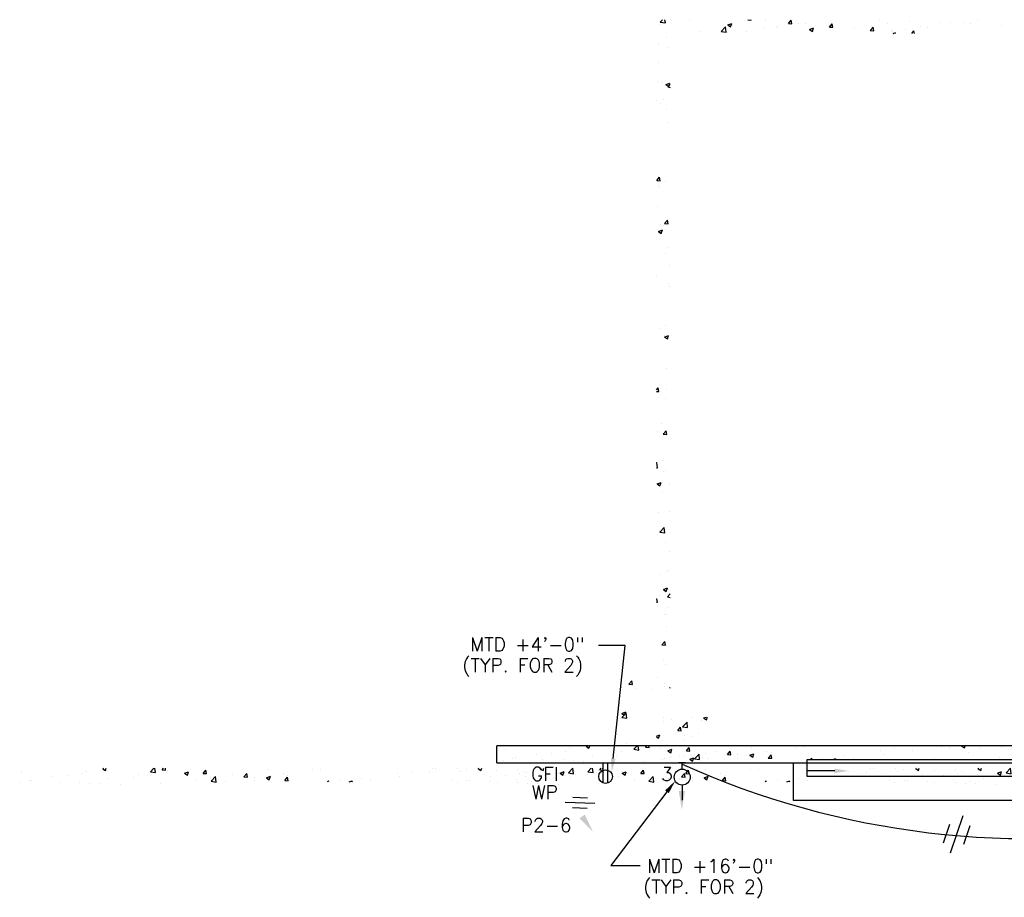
# Model space of a CAD drawing. Extents: x -210 to 4628, y -2287 to 14168.
# Tile 1 of 33: x -210 to 654, y 1264 to 2034. Entities that reach past the tile are written whole.
import ezdxf
from ezdxf.enums import TextEntityAlignment as Align

# ---------------------------------------------------------------- set-up
doc = ezdxf.new("R2010")
doc.units = 0
doc.linetypes.add('DASHED', pattern=[0])
doc.linetypes.add('HIDDEN', pattern=[0])
doc.layers.get('0').update_dxf_attribs({"linetype": 'CONTINUOUS'})
for name, color, linetype in [('E1', 4, 'CONTINUOUS'), ('E2', 2, 'CONTINUOUS'), ('EPCKT', 7, 'CONTINUOUS'), ('S1', 4, 'CONTINUOUS'), ('S6', 1, 'CONTINUOUS')]:
    doc.layers.add(name, color=color, linetype=linetype)
doc.styles.get("Standard").update_dxf_attribs({"font": 'SIMPLEX.SHX'})

# ---------------------------------------------------------------- blocks, each defined once
blk = doc.blocks.new('*X')
at = {"color": 0}
for p, q in [((781.87, 1847.12), (783.85, 1849.19)), ((786.31, 1846.43), (785.99, 1849.19)), ((790.57, 1849), (790.57, 1849)), ((858.59, 1849.02), (858.73, 1849.19)), ((858.59, 1849.02), (861.58, 1848.76)), ((861.58, 1848.76), (861.5, 1849.19)), ((974.13, 1849.02), (974.13, 1849.02)), ((781.16, 1845.13), (781.16, 1845.13)), ((781.87, 1847.12), (786.31, 1846.43)), ((807.13, 1848.87), (807.13, 1848.87)), ((835.23, 1838.85), (839.12, 1842.91)), ((839.68, 1838.16), (839.12, 1842.9)), ((841.02, 1844.62), (844.52, 1845.96)), ((841.02, 1844.62), (843.51, 1842.94)), ((843.51, 1842.94), (844.53, 1845.96)), ((845.43, 1843.67), (845.43, 1843.67)), ((872.03, 1841.74), (872.03, 1841.74)), ((874.59, 1848.67), (874.59, 1848.67)), ((883.42, 1842.7), (883.42, 1842.7)), ((884.55, 1843.39), (884.55, 1843.39)), ((894.45, 1845.88), (896.86, 1848.76)), ((894.45, 1845.88), (897.44, 1845.62)), ((897.44, 1845.62), (896.86, 1848.76)), ((903.48, 1845.88), (903.48, 1845.88)), ((909.09, 1846.22), (909.09, 1846.22)), ((912.88, 1840.62), (916.38, 1841.96)), ((912.88, 1840.62), (915.37, 1838.94)), ((915.37, 1838.94), (916.38, 1841.96)), ((930.31, 1842.75), (932.73, 1845.62)), ((930.31, 1842.75), (933.3, 1842.48)), ((933.3, 1842.48), (932.73, 1845.62)), ((952, 1841.19), (952, 1841.19)), ((966.18, 1839.61), (968.59, 1842.48)), ((969.17, 1839.35), (968.59, 1842.48)), ((981.16, 1846.19), (981.16, 1846.19)), ((997.46, 1840.26), (997.46, 1840.26)), ((1000.82, 1847.89), (1000.82, 1847.89)), ((1010.64, 1843.25), (1010.64, 1843.25)), ((1016.39, 1842.76), (1016.39, 1842.76)), ((1027.52, 1846.76), (1027.52, 1846.76)), ((1036.61, 1847), (1036.61, 1847)), ((1047.97, 1846.91), (1047.97, 1846.91)), ((1054.21, 1845.64), (1054.21, 1845.64)), ((1060.49, 1848.56), (1060.49, 1848.56)), ((1080.9, 1844.51), (1080.9, 1844.51)), ((787.11, 1833.66), (787.11, 1833.66)), ((816.27, 1838.66), (816.27, 1838.66)), ((835.23, 1838.85), (839.67, 1838.16)), ((840.45, 1837.58), (840.45, 1837.58)), ((857.45, 1838.95), (857.45, 1838.95)), ((966.18, 1839.61), (969.17, 1839.35)), ((984.94, 1838.61), (984.94, 1838.61)), ((985.38, 1840.05), (985.38, 1840.05)), ((986.24, 1837.19), (988.24, 1837.95)), ((987.98, 1837.19), (988.24, 1837.95)), ((1002.64, 1837.19), (1004.45, 1839.34)), ((1004.85, 1837.19), (1004.45, 1839.34)), ((780.56, 1828.48), (780.56, 1828.48)), ((788.1, 1824.65), (788.1, 1824.65)), ((779.95, 1811.84), (779.95, 1811.84)), ((779.34, 1795.19), (779.34, 1795.19)), ((782.69, 1794), (782.69, 1794)), ((786.85, 1792.24), (790.35, 1793.58)), ((786.85, 1792.24), (789.33, 1790.56)), ((788.49, 1790.14), (790.69, 1792.43)), ((788.49, 1790.14), (790.69, 1789.8)), ((789.34, 1790.56), (790.35, 1793.58)), ((778.73, 1778.55), (778.73, 1778.55)), ((782.06, 1775.93), (782.06, 1775.93)), ((784.57, 1779.27), (784.57, 1779.27)), ((786.97, 1770.34), (786.97, 1770.34)), ((787.84, 1758.7), (787.84, 1758.7)), ((778.75, 1708), (781.16, 1710.87)), ((781.74, 1707.73), (781.16, 1710.87)), ((778.75, 1708), (781.74, 1707.73)), ((779.96, 1703.7), (779.96, 1703.7)), ((786.82, 1707.03), (786.82, 1707.03)), ((781.62, 1701.76), (781.62, 1701.76)), ((779.32, 1685.62), (779.32, 1685.62)), ((782.43, 1669.5), (782.43, 1669.5)), ((785.1, 1668.39), (785.1, 1668.39)), ((785.69, 1670.39), (788.1, 1673.26)), ((785.69, 1670.39), (788.68, 1670.12)), ((788.68, 1670.12), (788.1, 1673.26)), ((780.19, 1663.33), (783.7, 1664.68)), ((780.19, 1663.33), (782.68, 1661.65)), ((782.68, 1661.65), (783.7, 1664.68)), ((786.67, 1643.71), (786.67, 1643.71)), ((788.63, 1649.67), (788.63, 1649.67)), ((790.37, 1633.11), (790.37, 1633.11)), ((778.89, 1624.12), (778.89, 1624.12)), ((789.44, 1617.4), (789.44, 1617.4)), ((789.74, 1615.04), (789.74, 1615.04)), ((782.37, 1578.09), (782.37, 1578.09)), ((786.52, 1580.4), (786.52, 1580.4)), ((785.71, 1570.69), (789.21, 1572.03)), ((785.71, 1570.69), (788.2, 1569.01)), ((785.9, 1572.03), (785.9, 1572.03)), ((788.2, 1569.01), (789.21, 1572.03)), ((787.64, 1542.81), (787.64, 1542.81)), ((778.69, 1524.42), (779.99, 1525.96)), ((778.69, 1522.99), (780.56, 1522.82)), ((780.56, 1522.82), (779.99, 1525.96)), ((787, 1524.73), (787, 1524.73)), ((786.38, 1517.08), (786.38, 1517.08)), ((779.63, 1487.79), (779.63, 1487.79)), ((782.96, 1494.52), (782.96, 1494.52)), ((784.51, 1485.48), (786.92, 1488.35)), ((787.5, 1485.21), (786.92, 1488.35)), ((784.51, 1485.48), (787.5, 1485.21)), ((778.69, 1460.47), (778.8, 1460.58)), ((779.35, 1455.84), (778.8, 1460.58)), ((783.77, 1462.25), (783.77, 1462.25)), ((778.69, 1455.94), (779.35, 1455.84)), ((784.9, 1452.5), (784.9, 1452.5)), ((786.23, 1453.77), (786.23, 1453.77)), ((779.06, 1441.78), (782.56, 1443.13)), ((781.54, 1440.1), (782.56, 1443.13)), ((779.06, 1441.78), (781.54, 1440.1)), ((784.26, 1434.43), (784.26, 1434.43)), ((789.97, 1442.43), (789.97, 1442.43)), ((790.05, 1417.2), (790.05, 1417.2)), ((780.23, 1416.88), (780.23, 1416.88)), ((781.54, 1399.54), (785.43, 1403.6)), ((785.98, 1398.85), (785.43, 1403.6)), ((781.54, 1399.54), (785.98, 1398.85)), ((786.08, 1390.45), (786.08, 1390.45)), ((790.11, 1382.82), (790.11, 1382.82)), ((789.5, 1366.18), (789.5, 1366.18)), ((782.16, 1362.2), (782.16, 1362.2)), ((787.24, 1364.78), (787.24, 1364.78)), ((784.57, 1349.14), (788.07, 1350.48)), ((784.57, 1349.14), (787.06, 1347.46)), ((787.06, 1347.46), (788.07, 1350.48)), ((788.89, 1349.53), (788.89, 1349.53)), ((778.69, 1340.91), (778.81, 1341.05)), ((779.39, 1337.91), (778.81, 1341.05)), ((781.53, 1344.12), (781.53, 1344.12)), ((788.16, 1342.56), (790.69, 1345.2)), ((788.16, 1342.56), (790.69, 1342.17)), ((778.69, 1337.97), (779.39, 1337.91)), ((788.28, 1332.89), (788.28, 1332.89)), ((785.93, 1327.14), (785.93, 1327.14)), ((787.31, 1326.9), (787.31, 1326.9)), ((787.68, 1316.24), (787.68, 1316.24)), ((783.34, 1300.56), (785.75, 1303.44)), ((783.34, 1300.56), (786.33, 1300.3)), ((786.33, 1300.3), (785.75, 1303.44)), ((787.07, 1299.6), (787.07, 1299.6)), ((784.3, 1287.27), (784.3, 1287.27)), ((786.46, 1282.96), (786.46, 1282.96)), ((779.43, 1271.89), (779.43, 1271.89)), ((747.85, 1267.73), (747.85, 1267.73)), ((747.87, 1262.85), (747.87, 1262.85)), ((754.41, 1266.09), (756.82, 1268.97)), ((754.41, 1266.09), (757.4, 1265.83)), ((757.4, 1265.83), (756.82, 1268.96)), ((759.88, 1262.56), (759.88, 1262.56)), ((774.56, 1261.73), (774.56, 1261.73)), ((785.79, 1263.83), (785.79, 1263.83)), ((785.85, 1266.31), (785.85, 1266.31)), ((790.27, 1262.96), (790.69, 1263.46)), ((790.27, 1262.96), (790.69, 1262.92)), ((746.56, 1236.32), (746.56, 1236.32)), ((748.06, 1236.87), (751.95, 1240.93)), ((748.06, 1236.87), (752.51, 1236.18)), ((748.07, 1240.36), (751.57, 1241.71)), ((748.07, 1240.36), (750.56, 1238.69)), ((750.56, 1238.69), (751.57, 1241.71)), ((752.51, 1236.18), (751.96, 1240.93)), ((784.57, 1236.59), (784.57, 1236.59)), ((810.31, 1236.54), (810.31, 1236.54)), ((819.93, 1236.36), (822.08, 1237.19)), ((819.93, 1236.36), (822.42, 1234.68)), ((822.42, 1234.68), (823.26, 1237.19)), ((784.64, 1233.02), (784.64, 1233.02)), ((791.3, 1235.18), (791.3, 1235.18)), ((797.21, 1225.35), (799.62, 1228.22)), ((800.2, 1225.08), (799.62, 1228.22)), ((801.42, 1228.6), (805.32, 1232.66)), ((801.42, 1228.6), (805.87, 1227.91)), ((805.87, 1227.91), (805.32, 1232.66)), ((818, 1234.05), (818, 1234.05)), ((778.69, 1220.53), (781.42, 1221.58)), ((778.69, 1219.71), (780.41, 1218.56)), ((780.41, 1218.55), (781.42, 1221.58)), ((797.21, 1225.35), (800.2, 1225.08)), ((803, 1221.03), (803, 1221.03)), ((809.7, 1219.9), (809.7, 1219.9)), ((815.52, 1222.68), (815.52, 1222.68)), ((752.48, 1214.38), (752.48, 1214.38)), ((781.57, 1209.63), (781.57, 1209.63)), ((784.03, 1216.38), (784.03, 1216.38)), ((802.82, 1216.49), (802.82, 1216.49)), ((789.85, 1201.31), (789.85, 1201.31)), ((792.11, 1202.92), (792.11, 1202.92)), ((802.36, 1202.96), (802.36, 1202.96)), ((807.76, 1200.1), (811.26, 1201.45)), ((808.26, 1208.5), (808.26, 1208.5)), ((809.09, 1203.25), (809.09, 1203.25)), ((810.25, 1198.42), (811.27, 1201.45)), ((814.8, 1205.52), (814.8, 1205.52)), ((818.8, 1201.79), (818.8, 1201.79)), ((821.3, 1205.45), (821.3, 1205.45)), ((783.42, 1199.73), (783.42, 1199.73)), ((785.64, 1200.51), (785.64, 1200.51)), ((807.76, 1200.1), (810.25, 1198.42)), ((221.61, 1189.27), (221.61, 1189.27)), ((248.94, 1184.71), (248.94, 1184.71)), ((262.03, 1185.79), (262.03, 1185.79)), ((274.54, 1187.43), (274.54, 1187.43)), ((278.1, 1189.71), (278.1, 1189.71)), ((292.6, 1191.88), (293.41, 1192.19)), ((292.6, 1191.88), (295.09, 1190.2)), ((293.48, 1189.93), (293.48, 1189.93)), ((295.09, 1190.2), (295.76, 1192.19)), ((319.24, 1183.74), (319.24, 1183.74)), ((323.87, 1186.84), (323.87, 1186.84)), ((334.42, 1189.12), (337.37, 1192.19)), ((334.42, 1189.12), (338.87, 1188.43)), ((338.87, 1188.43), (338.43, 1192.19)), ((344.87, 1190.92), (345.94, 1192.19)), ((344.87, 1190.92), (347.86, 1190.65)), ((347.86, 1190.65), (347.58, 1192.19)), ((348.4, 1188.75), (348.4, 1188.75)), ((349.54, 1190.36), (349.54, 1190.36)), ((364.46, 1187.87), (367.96, 1189.21)), ((364.46, 1187.87), (366.95, 1186.19)), ((366.95, 1186.19), (367.96, 1189.21)), ((380.73, 1187.78), (383.14, 1190.65)), ((380.73, 1187.78), (383.72, 1187.52)), ((383.72, 1187.52), (383.14, 1190.65)), ((387.45, 1184.31), (387.45, 1184.31)), ((387.78, 1180.84), (391.68, 1184.9)), ((392.23, 1180.15), (391.68, 1184.9)), ((406.39, 1186.8), (406.39, 1186.8)), ((416.59, 1184.64), (419, 1187.51)), ((416.59, 1184.64), (419.58, 1184.38)), ((419.58, 1184.38), (419.01, 1187.51)), ((425.83, 1184.19), (425.83, 1184.19)), ((436.32, 1183.87), (439.82, 1185.21)), ((436.32, 1183.87), (438.8, 1182.19)), ((437.97, 1190.96), (437.97, 1190.96)), ((438.8, 1182.19), (439.82, 1185.21)), ((451.08, 1187.39), (451.08, 1187.39)), ((452.46, 1181.5), (454.87, 1184.38)), ((455.45, 1181.24), (454.87, 1184.37)), ((454.97, 1186.26), (454.97, 1186.26)), ((477.05, 1191.14), (477.05, 1191.14)), ((484.13, 1191.27), (484.13, 1191.27)), ((519.3, 1183.68), (519.3, 1183.68)), ((550.87, 1187.84), (550.87, 1187.84)), ((553.34, 1184.97), (553.34, 1184.97)), ((563.39, 1189.48), (563.39, 1189.48)), ((579.01, 1188.49), (579.01, 1188.49)), ((582.33, 1191.98), (582.33, 1191.98)), ((584.78, 1192.11), (584.78, 1192.11)), ((604.27, 1191.69), (604.27, 1191.69)), ((611.47, 1190.98), (611.47, 1190.98)), ((622.04, 1191.98), (622.57, 1192.19)), ((622.04, 1191.98), (624.53, 1190.31)), ((624.53, 1190.31), (625.16, 1192.19)), ((627.86, 1186.46), (627.86, 1186.46)), ((638.16, 1189.86), (638.16, 1189.86)), ((657.02, 1191.47), (657.02, 1191.47)), ((663.78, 1184.71), (663.78, 1184.71)), ((664.86, 1188.73), (664.86, 1188.73)), ((676.3, 1186.36), (676.3, 1186.36)), ((680.55, 1185.51), (680.55, 1185.51)), ((691.55, 1187.6), (691.55, 1187.6)), ((693.9, 1187.98), (697.4, 1189.32)), ((693.9, 1187.98), (696.38, 1186.3)), ((695.24, 1188.85), (695.24, 1188.85)), ((696.38, 1186.3), (697.4, 1189.32)), ((698.16, 1185.5), (698.16, 1185.5)), ((701.33, 1188.17), (705.18, 1192.19)), ((701.33, 1188.17), (705.77, 1187.48)), ((705.77, 1187.48), (705.23, 1192.19)), ((706.52, 1189.26), (706.52, 1189.26)), ((718.24, 1186.47), (718.24, 1186.47)), ((727.32, 1190.5), (727.32, 1190.5)), ((744.93, 1185.34), (744.93, 1185.34)), ((804.15, 1187.74), (806.56, 1190.61)), ((804.15, 1187.74), (807.14, 1187.47)), ((807.14, 1187.47), (806.56, 1190.61)), ((808.15, 1185.73), (808.15, 1185.73)), ((808.48, 1186.61), (808.48, 1186.61)), ((219.78, 1179.7), (219.78, 1179.7)), ((228.06, 1181.22), (228.06, 1181.22)), ((230.45, 1181.63), (230.45, 1181.63)), ((254.75, 1180.09), (254.75, 1180.09)), ((272.64, 1179.89), (272.64, 1179.89)), ((281.44, 1178.97), (281.44, 1178.97)), ((290.08, 1178.74), (290.08, 1178.74)), ((297.9, 1183.1), (297.9, 1183.1)), ((308.13, 1177.84), (308.13, 1177.84)), ((343.36, 1178.5), (343.36, 1178.5)), ((374.93, 1182.66), (374.93, 1182.66)), ((387.78, 1180.84), (392.23, 1180.15)), ((400.15, 1180.67), (400.15, 1180.67)), ((425.81, 1181.26), (425.81, 1181.26)), ((452.46, 1181.5), (455.45, 1181.24)), ((489.85, 1180.19), (490.73, 1181.24)), ((490.93, 1180.19), (490.73, 1181.24)), ((500.36, 1181.19), (500.36, 1181.19)), ((509.02, 1180.19), (511.67, 1181.21)), ((511.33, 1180.19), (511.67, 1181.21)), ((527.37, 1181.22), (527.37, 1181.22)), ((598.7, 1181.46), (598.7, 1181.46)), ((632.21, 1180.55), (632.21, 1180.55)), ((655.3, 1182.31), (655.3, 1182.31)), ((669, 1180.49), (669, 1180.49)), ((782.81, 1183.09), (782.81, 1183.09)), ((789.21, 1183.24), (789.21, 1183.24)), ((798.31, 1183.09), (798.31, 1183.09)), ((804.73, 1183.01), (804.73, 1183.01))]:
    blk.add_line(p, q, dxfattribs=at)
blk = doc.blocks.new('XEBACK')
at = {"layer": 'S1', "color": 0}
for p, q in [((744.69, 1192.19), (214.14, 1192.19)), ((214.14, 1177.19), (214.14, 1192.19)), ((214.14, 1177.19), (824.69, 1177.19)), ((474.69, 1144.19), (474.69, 1177.19)), ((486.69, 1177.19), (486.69, 1180.19)), ((486.69, 1165.19), (486.69, 1177.19)), ((1136.69, 1165.19), (486.69, 1165.19)), ((754.69, 1144.19), (474.69, 1144.19))]:
    blk.add_line(p, q, dxfattribs=at)
at = {"layer": 'S1', "color": 0, "linetype": 'HIDDEN'}
blk.add_line((486.69, 1180.19), (813.69, 1180.19), dxfattribs=at)
at = {"layer": 'S1', "color": 0, "linetype": 'CONTINUOUS'}
blk.add_lwpolyline([(510.79, 1170.19), (486.69, 1170.19)], dxfattribs=at)
at = {"layer": 'S1', "color": 0, "linetype": 'DASHED'}
blk.add_solid([(510.79, 1172.19), (510.79, 1168.19), (522.79, 1170.19)], dxfattribs=at)
at = {"color": 0}
blk.add_blockref('*X', (0, 0), dxfattribs=at)
blk.add_blockref('*X', (0, 0), dxfattribs=at)
at = {"layer": 'S6', "color": 0}
for p in [(0, 0), (0, 0), (0, 0), (0, 0), (0, 0), (0, 0), (0, 0), (-424.17, -19.73), (-40.17, -19.73), (343.83, -19.73)]:
    blk.add_blockref('*X', p, dxfattribs=at)

msp = doc.modelspace()

# ---------------------------------------------------------------- linework, layer by layer
at = {"color": 0}
for p, q in [((301.64, 1364.05, 2880), (301.64, 1381.7, 2880)), ((305.64, 1364.05, 2880), (305.64, 1381.7, 2880))]:
    msp.add_line(p, q, dxfattribs=at)
msp.add_circle((303.64, 1369.7, 2880), 6, dxfattribs=at)
at = {"layer": 'E1', "color": 0}
for p, q in [((373.91, 1381.76), (367.91, 1381.76)), ((370.91, 1376.26), (370.91, 1381.76)), ((371.2, 1349.07, -72), (371.2, 1362.57, -72)), ((617.08, 1335.37), (606.11, 1302.41)), ((605.34, 1327.67), (599.86, 1311.19)), ((623.31, 1326.6), (617.83, 1310.12))]:
    msp.add_line(p, q, dxfattribs=at)
msp.add_circle((370.91, 1369.26), 7, dxfattribs=at)
msp.add_arc((674.95, 2054.55), 739.28, 245.7162, 280.64256, dxfattribs=at)
for points in [[(367.86, 1357.11, -72), (373.39, 1357.11, -72), (370.62, 1340.52, -72)], [(280.9, 1333.16, 2880), (285.44, 1336.33, 2880), (292.68, 1321.15, 2880)]]:
    msp.add_solid(points, dxfattribs=at)
at = {"layer": 'E2', "color": 0}
for p, q in [((320.75, 1484.91), (297.58, 1484.91)), ((310.41, 1385.7), (320.75, 1484.91)), ((357.52, 1356.39), (308.15, 1291.63)), ((308.15, 1291.63), (334.12, 1291.63))]:
    msp.add_line(p, q, dxfattribs=at)
for points in [[(312.4, 1385.49), (308.42, 1385.9), (309.16, 1373.76)], [(355.93, 1357.6), (359.12, 1355.18), (364.8, 1365.93)]]:
    msp.add_solid(points, dxfattribs=at)
at = {"layer": 'EPCKT', "color": 0}
for p, q in [((274.91, 1351.57, 2880), (287.96, 1351.11, 2880)), ((268.23, 1347.3, 2880), (294.32, 1346.39, 2880)), ((274.6, 1342.57, 2880), (287.64, 1342.12, 2880))]:
    msp.add_line(p, q, dxfattribs=at)

# ---------------------------------------------------------------- block references
at = {"layer": 'E1', "color": 0}
msp.add_blockref('XEBACK', (-6.02, 204.55), dxfattribs=at)

# ---------------------------------------------------------------- texts
at = {"layer": 'E2', "color": 0}
for s, p in [('MTD +4\'-0"', (184.87, 1485.76)), ('(TYP. FOR 2)', (177.92, 1467.52)), ('MTD +16\'-0"', (340.12, 1291.25)), ('(TYP. FOR 2)', (336.64, 1273.01))]:
    msp.add_text(s, height=12, rotation=360, dxfattribs=at).set_placement(p, align=Align.MIDDLE_LEFT)
for s, p in [('GFI', (250.32, 1365.93)), ('WP', (250.32, 1350.01)), ('P2-6', (251.55, 1321.12))]:
    msp.add_text(s, height=12, dxfattribs=at).set_placement(p, align=Align.CENTER)
msp.add_text('3', height=12, dxfattribs=at).set_placement((352.41, 1365.93))

doc.saveas('drawing.dxf')
